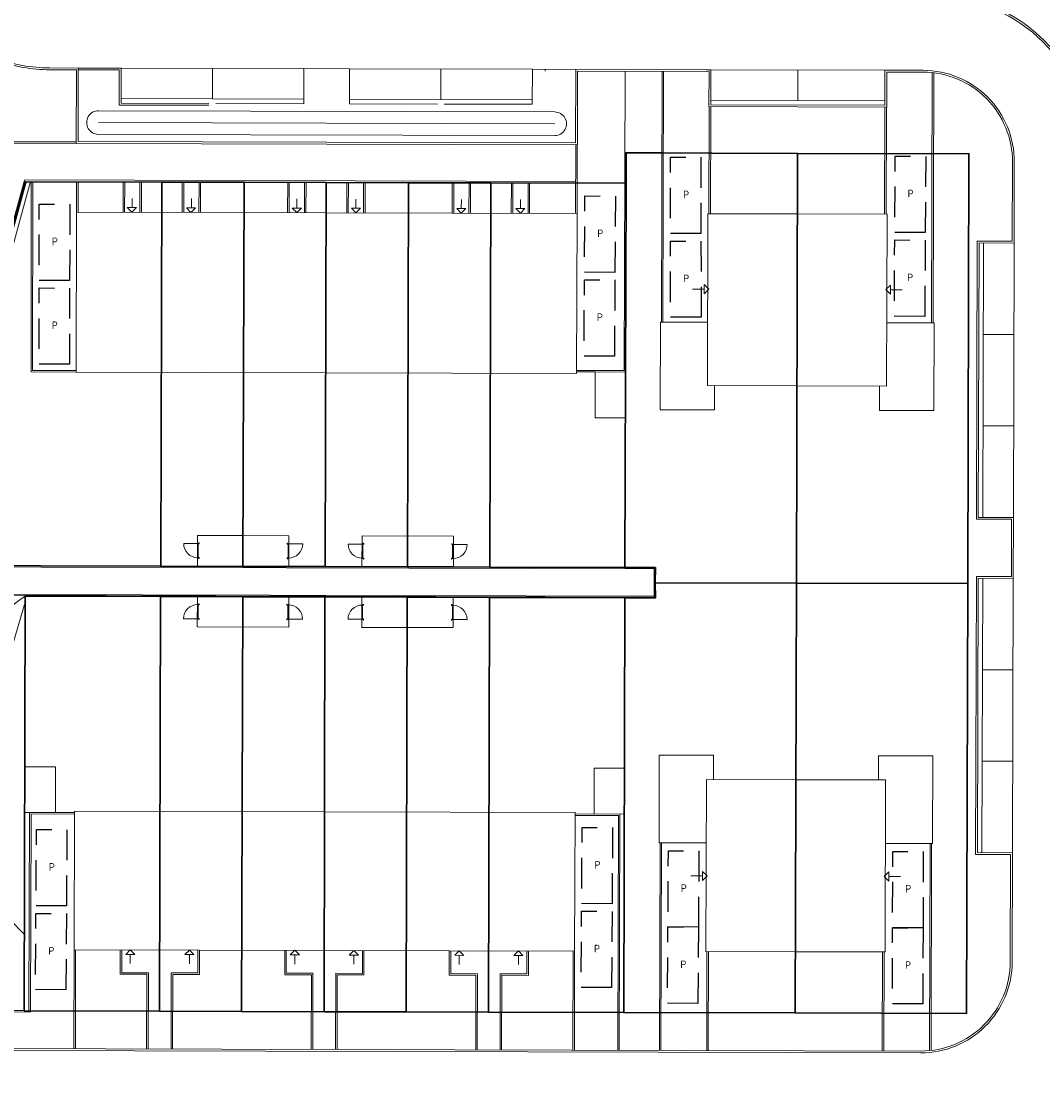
# Model space of a CAD drawing. Header units: metres. Extents: x 150385 to 171486, y 478588 to 485023.
# Tile 70 of 256: x 151762 to 151829, y 483220 to 483291. Entities that reach past the tile are written whole.
import ezdxf
from ezdxf.lldxf.tags import DXFTag

# ---------------------------------------------------------------- set-up
doc = ezdxf.new("R2010")
doc.units = ezdxf.units.M
doc.linetypes.add('Stippelfijn', pattern=[3, 2, -1])
doc.layers.add('B-WE-KG-GRENS_PERCEEL-GV', color=150, linetype='KG-PERCEEL', lineweight=30, true_color=0x007fff)
doc.layers.add('N-CO-BC-DEUR_BERGING_HOUT-G', color=9, linetype='Continuous', lineweight=18, true_color=0x808080)
for name, color, linetype, lineweight in [('N-PV-OG-BEBOUWING_ENTREE-S', 7, 'Continuous', 18), ('N-PV-OG-KADASTRAAL_BEBOUWING-G', 7, 'Continuous', 35), ('N-WE-VH-KANTOPSLUITING_ACHTERKANTBAND TERRAS-G', 7, 'Continuous', 5)]:
    doc.layers.add(name, color=color, linetype=linetype, lineweight=lineweight)
doc.layers.add('N-WE-VH-PP', color=7, linetype='Continuous')
doc.styles.add('NLCS-ISO-ANNOTATIEF-T25', font='NLCS-ISO.ttf', dxfattribs={"height": 2.5})
doc.styles.get("Standard").update_dxf_attribs({"font": 'NLCS-ISO.ttf'})
tags = doc.linetypes.add('KG-PERCEEL', pattern='A,5.5,-2,["P",Standard,S=1.8,R=0,X=-0.5,Y=-0.9],-2,5.5,-2,[5,NLCS.shx,S=0.75,R=0,X=0,Y=0],-2', length=19).pattern_tags.tags
tags[6] = DXFTag(74, 10)

# ---------------------------------------------------------------- blocks, each defined once
blk = doc.blocks.new('A$C609fcc4a')
at = {"layer": 'N-PV-OG-KADASTRAAL_BEBOUWING-G', "color": 0, "lineweight": -2, "flags": 128}
for points in [[(5.245, 2.51), (10.115, -7.665), (15.419, -5.126), (10.549, 5.049), (5.245, 2.51)], [(5.245, 2.51), (10.115, -7.665), (4.811, -10.203), (-0.059, -0.028), (5.245, 2.51)], [(15.004, -5.325), (15.69, -6.759), (18.901, -5.222), (16.419, -0.036), (13.623, -1.374)], [(5.226, -10.004), (5.912, -11.438), (2.701, -12.975), (0.219, -7.789), (3.015, -6.45)]]:
    blk.add_lwpolyline(points, dxfattribs=at)
blk = doc.blocks.new('A$Ce98a1ae3')
at = {"layer": 'N-PV-OG-BEBOUWING_ENTREE-S', "color": 0, "lineweight": -2}
for p, q in [((-0.3, 1.94), (-0.9, 1.94)), ((-0.3, -1.94), (-0.9, -1.94)), ((-0.3, -1.64), (0, -1.94)), ((0, -1.94), (-0.3, -2.24))]:
    blk.add_line(p, q, dxfattribs=at)
at = {"layer": 'N-PV-OG-BEBOUWING_ENTREE-S', "color": 0, "lineweight": -2, "flags": 128}
for points in [[(-0.3, 2.24), (-0.3, 1.64)], [(-0.3, -1.64), (-0.3, -2.24)]]:
    blk.add_lwpolyline(points, dxfattribs=at)
at = {"layer": 'N-PV-OG-BEBOUWING_ENTREE-S', "color": 0, "lineweight": -2}
blk.add_lwpolyline([(-0.3, 2.24), (0, 1.94), (-0.3, 1.64)], dxfattribs=at)
blk = doc.blocks.new('pp')
at = {"layer": 'N-WE-VH-PP', "linetype": 'Stippelfijn', "flags": 128}
blk.add_lwpolyline([(-0.5, -5.468), (-2.5, -5.468), (-2.5, -0.468), (-0.5, -0.468)], close=True, dxfattribs=at)
at = {"layer": 'N-WE-VH-PP', "color": 0, "insert": (-1.475, -2.915), "char_height": 0.5, "attachment_point": 5, "style": 'NLCS-ISO-ANNOTATIEF-T25'}
blk.add_mtext('P', dxfattribs=at)
blk = doc.blocks.new('A$C3e33da44')
at = {"layer": 'N-PV-OG-BEBOUWING_ENTREE-S', "color": 0, "lineweight": -2}
for p, q in [((-0.3, 0.3), (0, 0)), ((-0.3, 0.3), (0, 0)), ((0, 0), (-0.3, -0.3)), ((0, 0), (-0.3, -0.3)), ((-0.3, 0), (-1.061, 0)), ((-0.3, 0), (-0.9, 0))]:
    blk.add_line(p, q, dxfattribs=at)
at = {"layer": 'N-PV-OG-BEBOUWING_ENTREE-S', "color": 0, "lineweight": -2, "flags": 128}
blk.add_lwpolyline([(-0.3, 0.3), (-0.3, -0.3)], dxfattribs=at)
blk.add_lwpolyline([(-0.3, 0.3), (-0.3, -0.3)], dxfattribs=at)
blk = doc.blocks.new('NLRS_31_DO_WB_buitendeurkozijn vspyqds3_BCB - H02s-5481641-00_begane grond - BU Tuinberging')
at = {"layer": 'N-CO-BC-DEUR_BERGING_HOUT-G', "lineweight": 13}
h = blk.add_hatch(dxfattribs=at)
h.set_pattern_fill('FP_7', color=256, style=0, pattern_type=2)
h.set_pattern_definition([(315, (-27166.344, 2464), (45.25483, 45.25483), [])])
h.paths.add_polyline_path([(-517, 9), (-517, -9), (-508, -9), (-508, -85), (-517, -85), (-517, -101), (-450, -101), (-450, -38), (-467, -38), (-467, 13), (-517, 13)], flags=0)
h.paths.add_polyline_path([(450, -101), (517, -101), (517, -85), (508, -85), (508, -9), (517, -9), (517, 13), (467, 13), (467, -38), (450, -38)], flags=0)
blk.add_line((-464, 919), (-464, -9), dxfattribs=at)
at = {"layer": 'N-CO-BC-DEUR_BERGING_HOUT-G'}
for p, q in [((-517, 13), (-517, 9)), ((-467, 13), (-517, 13)), ((-467, -38), (-467, 13)), ((462, 2), (-462, 2)), ((-462, 2), (-462, -38)), ((462, -38), (462, 2)), ((517, 13), (467, 13)), ((467, 13), (467, -38)), ((517, 9), (517, 13)), ((-508, -85), (-517, -85)), ((-517, -85), (-517, -101)), ((-517, -101), (-450, -101)), ((-508, -79), (-508, -85)), ((-450, -38), (-467, -38)), ((-462, -38), (462, -38)), ((-450, -101), (-450, -38)), ((467, -38), (450, -38)), ((450, -38), (450, -101)), ((450, -101), (517, -101)), ((508, -85), (508, -79)), ((517, -85), (508, -85)), ((517, -101), (517, -85))]:
    blk.add_line(p, q, dxfattribs=at)
at = {"layer": 'N-CO-BC-DEUR_BERGING_HOUT-G', "lineweight": 13}
blk.add_arc((-464, -9), 928, 360, 90, dxfattribs=at)

msp = doc.modelspace()

# ---------------------------------------------------------------- linework, layer by layer
at = {"layer": 'B-WE-KG-GRENS_PERCEEL-GV', "flags": 128}
for points in [[(151755.264, 483254.82), (151762.195, 483279.998), (151771.129, 483279.969), (151776.525, 483279.96), (151781.926, 483279.945), (151787.33, 483279.931), (151792.728, 483279.917), (151801.602, 483279.893), (151801.608, 483281.896), (151812.859, 483281.854), (151824.11, 483281.832), (151824.033, 483253.637), (151823.96, 483225.431), (151812.707, 483225.461), (151801.455, 483225.492), (151792.578, 483225.514), (151787.178, 483225.529), (151781.776, 483225.542), (151776.37, 483225.562), (151770.976, 483225.571), (151762.091, 483225.608), (151762.167, 483252.807), (151771.043, 483252.782), (151776.439, 483252.767), (151781.841, 483252.755), (151787.241, 483252.741), (151792.646, 483252.72), (151801.527, 483252.696), (151803.527, 483252.691), (151803.525, 483253.69), (151803.53, 483254.687), (151801.532, 483254.695), (151792.654, 483254.716), (151787.257, 483254.728), (151781.854, 483254.745), (151776.458, 483254.755), (151771.058, 483254.774)], [(151755.264, 483254.82), (151762.195, 483279.998), (151771.129, 483279.969), (151776.525, 483279.96), (151781.926, 483279.945), (151787.33, 483279.931), (151792.728, 483279.917), (151801.602, 483279.893), (151801.608, 483281.896), (151812.859, 483281.854), (151824.11, 483281.832), (151824.033, 483253.637), (151823.96, 483225.431), (151812.707, 483225.461), (151801.455, 483225.492), (151792.578, 483225.514), (151787.178, 483225.529), (151781.776, 483225.542), (151776.37, 483225.562), (151770.976, 483225.571), (151762.091, 483225.608), (151762.167, 483252.807), (151771.043, 483252.782), (151776.439, 483252.767), (151781.841, 483252.755), (151787.241, 483252.741), (151792.646, 483252.72), (151801.527, 483252.696), (151803.527, 483252.691), (151803.525, 483253.69), (151803.53, 483254.687), (151801.532, 483254.695), (151792.654, 483254.716), (151787.257, 483254.728), (151781.854, 483254.745), (151776.458, 483254.755), (151771.058, 483254.774)], [(151755.264, 483254.82), (151762.195, 483279.998), (151771.129, 483279.969), (151776.525, 483279.96), (151781.926, 483279.945), (151787.33, 483279.931), (151792.728, 483279.917), (151801.602, 483279.893), (151801.608, 483281.896), (151812.859, 483281.854), (151824.11, 483281.832), (151824.033, 483253.637), (151823.96, 483225.431), (151812.707, 483225.461), (151801.455, 483225.492), (151792.578, 483225.514), (151787.178, 483225.529), (151781.776, 483225.542), (151776.37, 483225.562), (151770.976, 483225.571), (151762.091, 483225.608), (151762.167, 483252.807), (151771.043, 483252.782), (151776.439, 483252.767), (151781.841, 483252.755), (151787.241, 483252.741), (151792.646, 483252.72), (151801.527, 483252.696), (151803.527, 483252.691), (151803.525, 483253.69), (151803.53, 483254.687), (151801.532, 483254.695), (151792.654, 483254.716), (151787.257, 483254.728), (151781.854, 483254.745), (151776.458, 483254.755), (151771.058, 483254.774)], [(151801.602, 483279.893), (151801.532, 483254.695), (151803.53, 483254.687), (151803.525, 483253.69), (151812.79, 483253.66), (151812.859, 483281.854), (151801.608, 483281.896)], [(151801.602, 483279.893), (151801.532, 483254.695), (151803.53, 483254.687), (151803.525, 483253.69), (151812.79, 483253.66), (151812.859, 483281.854), (151801.608, 483281.896)], [(151801.602, 483279.893), (151801.532, 483254.695), (151803.53, 483254.687), (151803.525, 483253.69), (151812.79, 483253.66), (151812.859, 483281.854), (151801.608, 483281.896)], [(151812.859, 483281.854), (151812.79, 483253.66), (151824.033, 483253.637), (151824.11, 483281.832)], [(151812.859, 483281.854), (151812.79, 483253.66), (151824.033, 483253.637), (151824.11, 483281.832)], [(151812.859, 483281.854), (151812.79, 483253.66), (151824.033, 483253.637), (151824.11, 483281.832)], [(151762.195, 483279.998), (151755.264, 483254.82), (151771.058, 483254.774), (151771.129, 483279.969)], [(151762.195, 483279.998), (151755.264, 483254.82), (151771.058, 483254.774), (151771.129, 483279.969)], [(151762.195, 483279.998), (151755.264, 483254.82), (151771.058, 483254.774), (151771.129, 483279.969)], [(151771.129, 483279.969), (151771.058, 483254.774), (151776.458, 483254.755), (151776.525, 483279.96)], [(151771.129, 483279.969), (151771.058, 483254.774), (151776.458, 483254.755), (151776.525, 483279.96)], [(151771.129, 483279.969), (151771.058, 483254.774), (151776.458, 483254.755), (151776.525, 483279.96)], [(151776.458, 483254.755), (151781.854, 483254.745), (151781.926, 483279.945), (151776.525, 483279.96)], [(151776.458, 483254.755), (151781.854, 483254.745), (151781.926, 483279.945), (151776.525, 483279.96)], [(151776.458, 483254.755), (151781.854, 483254.745), (151781.926, 483279.945), (151776.525, 483279.96)], [(151781.926, 483279.945), (151781.854, 483254.745), (151787.257, 483254.728), (151787.33, 483279.931)], [(151781.926, 483279.945), (151781.854, 483254.745), (151787.257, 483254.728), (151787.33, 483279.931)], [(151781.926, 483279.945), (151781.854, 483254.745), (151787.257, 483254.728), (151787.33, 483279.931)], [(151787.257, 483254.728), (151792.654, 483254.716), (151792.728, 483279.917), (151787.33, 483279.931)], [(151787.257, 483254.728), (151792.654, 483254.716), (151792.728, 483279.917), (151787.33, 483279.931)], [(151787.257, 483254.728), (151792.654, 483254.716), (151792.728, 483279.917), (151787.33, 483279.931)], [(151792.728, 483279.917), (151792.654, 483254.716), (151801.532, 483254.695), (151801.602, 483279.893)], [(151792.728, 483279.917), (151792.654, 483254.716), (151801.532, 483254.695), (151801.602, 483279.893)], [(151792.728, 483279.917), (151792.654, 483254.716), (151801.532, 483254.695), (151801.602, 483279.893)], [(151801.527, 483252.696), (151801.455, 483225.492), (151812.707, 483225.461), (151812.79, 483253.66), (151803.525, 483253.69), (151803.527, 483252.691)], [(151801.527, 483252.696), (151801.455, 483225.492), (151812.707, 483225.461), (151812.79, 483253.66), (151803.525, 483253.69), (151803.527, 483252.691)], [(151801.527, 483252.696), (151801.455, 483225.492), (151812.707, 483225.461), (151812.79, 483253.66), (151803.525, 483253.69), (151803.527, 483252.691)], [(151812.79, 483253.66), (151812.707, 483225.461), (151823.96, 483225.431), (151824.033, 483253.637)], [(151812.79, 483253.66), (151812.707, 483225.461), (151823.96, 483225.431), (151824.033, 483253.637)], [(151812.79, 483253.66), (151812.707, 483225.461), (151823.96, 483225.431), (151824.033, 483253.637)], [(151762.167, 483252.807), (151762.091, 483225.608), (151770.976, 483225.571), (151771.043, 483252.782)], [(151762.167, 483252.807), (151762.091, 483225.608), (151770.976, 483225.571), (151771.043, 483252.782)], [(151762.167, 483252.807), (151762.091, 483225.608), (151770.976, 483225.571), (151771.043, 483252.782)], [(151770.976, 483225.571), (151776.37, 483225.562), (151776.439, 483252.767), (151771.043, 483252.782)], [(151770.976, 483225.571), (151776.37, 483225.562), (151776.439, 483252.767), (151771.043, 483252.782)], [(151770.976, 483225.571), (151776.37, 483225.562), (151776.439, 483252.767), (151771.043, 483252.782)], [(151776.439, 483252.767), (151776.37, 483225.562), (151781.776, 483225.542), (151781.841, 483252.755)], [(151776.439, 483252.767), (151776.37, 483225.562), (151781.776, 483225.542), (151781.841, 483252.755)], [(151776.439, 483252.767), (151776.37, 483225.562), (151781.776, 483225.542), (151781.841, 483252.755)], [(151781.776, 483225.542), (151787.178, 483225.529), (151787.241, 483252.741), (151781.841, 483252.755)], [(151781.776, 483225.542), (151787.178, 483225.529), (151787.241, 483252.741), (151781.841, 483252.755)], [(151781.776, 483225.542), (151787.178, 483225.529), (151787.241, 483252.741), (151781.841, 483252.755)], [(151787.241, 483252.741), (151787.178, 483225.529), (151792.578, 483225.514), (151792.646, 483252.72)], [(151787.241, 483252.741), (151787.178, 483225.529), (151792.578, 483225.514), (151792.646, 483252.72)], [(151787.241, 483252.741), (151787.178, 483225.529), (151792.578, 483225.514), (151792.646, 483252.72)], [(151792.578, 483225.514), (151801.455, 483225.492), (151801.527, 483252.696), (151792.646, 483252.72)], [(151792.578, 483225.514), (151801.455, 483225.492), (151801.527, 483252.696), (151792.646, 483252.72)], [(151792.578, 483225.514), (151801.455, 483225.492), (151801.527, 483252.696), (151792.646, 483252.72)]]:
    msp.add_lwpolyline(points, close=True, dxfattribs=at)
at = {"layer": 'N-WE-VH-KANTOPSLUITING_ACHTERKANTBAND TERRAS-G', "color": 7, "lineweight": 9, "flags": 128}
for points in [[(151761.437, 483292.831, 0.109423), (151763.97, 483292.263), (151768.468, 483292.25), (151768.475, 483294.55), (151780.475, 483294.518), (151780.468, 483292.218), (151783.468, 483292.21), (151783.475, 483294.51), (151795.475, 483294.478), (151795.468, 483292.178), (151806.877, 483292.147), (151806.883, 483294.447), (151818.883, 483294.415), (151818.877, 483292.115), (151821.922, 483292.106, -0.414209), (151831.895, 483282.079), (151831.751, 483228.811, 0.414214), (151837.735, 483222.795), (151863.853, 483222.725), (151863.84, 483217.925)], [(151761.488, 483292.939, 0.109423), (151763.97, 483292.383), (151768.349, 483292.371), (151768.355, 483294.671), (151780.595, 483294.638), (151780.589, 483292.338), (151783.349, 483292.33), (151783.355, 483294.63), (151795.595, 483294.597), (151795.589, 483292.297), (151806.758, 483292.267), (151806.764, 483294.567), (151819.004, 483294.534), (151818.998, 483292.234), (151821.923, 483292.226, -0.414209), (151832.015, 483282.079), (151831.871, 483228.811, 0.414214), (151837.736, 483222.915), (151863.973, 483222.845), (151863.96, 483217.805)], [(151752.112, 483223.026), (151820.934, 483222.841, 0.414214), (151826.95, 483228.824), (151826.969, 483235.973), (151824.671, 483235.979), (151824.719, 483253.979), (151827.018, 483253.973), (151827.029, 483257.973), (151824.729, 483257.979), (151824.776, 483275.979), (151827.077, 483275.973), (151827.091, 483281.292, 0.414214), (151821.108, 483287.309), (151818.6, 483287.315), (151818.594, 483285.015), (151807.164, 483285.046), (151807.17, 483287.346), (151798.3, 483287.369), (151798.287, 483282.542), (151765.632, 483282.63), (151765.646, 483287.458), (151763.779, 483287.463, -0.090142), (151760.262, 483288.112)], [(151752.112, 483223.146), (151820.934, 483222.961, 0.414214), (151826.83, 483228.825), (151826.849, 483235.854), (151824.551, 483235.859), (151824.599, 483254.099), (151826.898, 483254.094), (151826.908, 483257.854), (151824.609, 483257.859), (151824.657, 483276.099), (151826.957, 483276.094), (151826.971, 483281.293, 0.414214), (151821.107, 483287.189), (151818.719, 483287.195), (151818.713, 483284.895), (151807.044, 483284.926), (151807.05, 483287.226), (151798.42, 483287.249), (151798.407, 483282.421), (151765.512, 483282.511), (151765.525, 483287.338), (151763.779, 483287.343, -0.087373), (151760.324, 483287.961)], [(151762.182, 483252.819, 0.297268), (151758.382, 483244.259, -0.157949), (151758.395, 483241.127, -0.319192), (151757.438, 483240.474, 0.923481), (151757.17, 483237.764, -0.293996), (151757.962, 483237.026, -0.30226), (151757.021, 483234.17, 0.100888), (151752.579, 483229.034), (151751.908, 483227.605)]]:
    msp.add_lwpolyline(points, format="xyb", dxfattribs=at)
for points in [[(151765.525, 483287.338), (151765.512, 483282.51)], [(151774.224, 483285.015), (151768.329, 483285.031), (151768.335, 483287.331), (151765.645, 483287.338)], [(151774.225, 483285.135), (151768.45, 483285.15), (151768.456, 483287.45), (151765.646, 483287.458)], [(151768.456, 483287.45), (151780.456, 483287.418)], [(151774.45, 483285.434), (151774.456, 483287.434)], [(151789.224, 483285.094), (151783.449, 483285.11), (151783.455, 483287.41), (151780.456, 483287.418), (151780.45, 483285.118), (151774.675, 483285.134)], [(151783.455, 483287.41), (151795.455, 483287.378)], [(151789.45, 483285.394), (151789.455, 483287.394)], [(151798.285, 483287.37), (151795.455, 483287.378), (151795.449, 483285.078), (151789.674, 483285.093)], [(151796.285, 483287.255), (151796.285, 483287.375)], [(151801.535, 483287.241), (151801.482, 483267.613), (151798.361, 483267.622)], [(151803.926, 483270.788), (151803.97, 483287.235)], [(151804.026, 483270.781), (151804.07, 483287.234)], [(151806.864, 483287.347), (151818.864, 483287.315)], [(151812.88, 483285.331), (151812.885, 483287.331)], [(151821.656, 483270.733), (151821.699, 483287.157)], [(151821.756, 483270.741), (151821.799, 483287.146)], [(151768.45, 483285.45), (151780.45, 483285.418)], [(151783.45, 483285.41), (151795.45, 483285.378)], [(151807.045, 483277.892), (151807.064, 483284.926)], [(151807.145, 483277.898), (151807.164, 483284.926)], [(151807.165, 483285.346), (151818.594, 483285.315)], [(151818.575, 483277.867), (151818.593, 483284.895)], [(151818.675, 483277.861), (151818.693, 483284.895)], [(151796.921, 483283.801), (151766.971, 483283.881)], [(151765.512, 483282.511), (151759.806, 483282.526), (151758.14, 483283.307)], [(151765.512, 483282.611), (151759.828, 483282.626), (151758.183, 483283.398)], [(151798.288, 483277.922), (151798.301, 483282.422)], [(151798.388, 483277.922), (151798.401, 483282.422)], [(151803.956, 483281.907), (151801.621, 483281.912), (151801.615, 483279.913)], [(151738.195, 483233.928), (151748.189, 483255.23), (151753.062, 483252.944), (151803.443, 483252.808), (151803.447, 483254.608), (151755.139, 483254.738), (151762.099, 483280.02)], [(151738.292, 483233.993), (151748.218, 483255.15), (151753.049, 483252.884), (151803.502, 483252.748), (151803.508, 483254.668), (151755.217, 483254.798), (151762.157, 483280.004)], [(151758.936, 483268.154), (151762.203, 483280.019)], [(151759.225, 483268.074), (151762.514, 483280.018)], [(151762.127, 483280.12), (151762.099, 483280.02)], [(151801.615, 483279.913), (151762.099, 483280.02)], [(151762.127, 483280.12), (151798.294, 483280.022)], [(151765.5, 483267.51), (151762.55, 483267.518), (151762.554, 483280.018)], [(151762.654, 483280.018), (151762.65, 483267.618), (151765.5, 483267.61)], [(151765.529, 483278.01), (151765.534, 483280.01)], [(151765.629, 483278.01), (151765.634, 483280.012)], [(151768.589, 483278.001), (151768.595, 483280.001)], [(151768.689, 483278.001), (151768.695, 483280.001)], [(151769.689, 483277.998), (151769.695, 483279.998)], [(151769.789, 483277.998), (151769.795, 483279.998)], [(151772.469, 483277.991), (151772.475, 483279.991)], [(151772.569, 483277.991), (151772.575, 483279.991)], [(151773.569, 483277.988), (151773.575, 483279.988)], [(151773.669, 483277.988), (151773.675, 483279.988)], [(151779.389, 483277.972), (151779.395, 483279.972)], [(151779.489, 483277.972), (151779.495, 483279.972)], [(151780.489, 483277.969), (151780.495, 483279.969)], [(151780.589, 483277.969), (151780.595, 483279.969)], [(151783.269, 483277.962), (151783.275, 483279.962)], [(151783.369, 483277.962), (151783.375, 483279.962)], [(151784.369, 483277.959), (151784.375, 483279.959)], [(151784.469, 483277.959), (151784.475, 483279.959)], [(151790.189, 483277.944), (151790.195, 483279.944)], [(151790.289, 483277.943), (151790.295, 483279.943)], [(151791.289, 483277.941), (151791.295, 483279.941)], [(151791.389, 483277.94), (151791.395, 483279.94)], [(151794.069, 483277.933), (151794.075, 483279.933)], [(151794.169, 483277.933), (151794.175, 483279.933)], [(151795.169, 483277.93), (151795.175, 483279.93)], [(151795.269, 483277.93), (151795.275, 483279.93)], [(151769.19, 483278.3), (151769.192, 483278.9)], [(151773.07, 483278.289), (151773.072, 483278.889)], [(151779.99, 483278.271), (151779.992, 483278.871)], [(151783.87, 483278.26), (151783.872, 483278.86)], [(151790.79, 483278.242), (151790.792, 483278.842)], [(151794.67, 483278.232), (151794.672, 483278.832)], [(151769.461, 483278.299), (151768.861, 483278.3)], [(151769.16, 483278), (151768.861, 483278.3)], [(151769.461, 483278.299), (151769.16, 483278)], [(151773.04, 483277.989), (151772.741, 483278.29)], [(151773.341, 483278.289), (151772.741, 483278.29)], [(151773.341, 483278.289), (151773.04, 483277.989)], [(151779.989, 483277.971), (151779.69, 483278.272)], [(151780.29, 483278.27), (151779.69, 483278.272)], [(151780.29, 483278.27), (151779.989, 483277.971)], [(151783.869, 483277.96), (151783.57, 483278.261)], [(151784.17, 483278.26), (151783.57, 483278.261)], [(151784.17, 483278.26), (151783.869, 483277.96)], [(151791.09, 483278.241), (151790.49, 483278.243)], [(151790.789, 483277.942), (151790.49, 483278.243)], [(151791.09, 483278.241), (151790.789, 483277.942)], [(151794.97, 483278.231), (151794.37, 483278.232)], [(151794.669, 483277.932), (151794.37, 483278.232)], [(151794.97, 483278.231), (151794.669, 483277.932)], [(151825.077, 483275.979), (151825.029, 483257.979)], [(151827.077, 483275.973), (151827.029, 483257.973)], [(151825.06, 483269.978), (151827.061, 483269.973)], [(151799.582, 483267.518), (151798.36, 483267.522)], [(151825.044, 483263.979), (151827.045, 483263.973)], [(151776.467, 483254.781), (151773.467, 483254.789), (151773.473, 483256.789), (151776.473, 483256.781)], [(151790.267, 483254.743), (151784.267, 483254.76), (151784.273, 483256.76), (151790.273, 483256.743)], [(151787.267, 483254.752), (151787.273, 483256.752)], [(151790.273, 483256.743), (151790.267, 483254.743)], [(151825.018, 483253.979), (151824.969, 483235.979)], [(151827.018, 483253.973), (151826.969, 483235.973)], [(151779.457, 483250.773), (151773.457, 483250.789), (151773.462, 483252.789), (151779.462, 483252.773)], [(151776.457, 483250.781), (151776.462, 483252.781)], [(151779.462, 483252.773), (151779.457, 483250.773)], [(151790.257, 483250.743), (151784.257, 483250.76), (151784.262, 483252.76), (151790.262, 483252.743)], [(151787.257, 483250.752), (151787.262, 483252.752)], [(151790.262, 483252.743), (151790.257, 483250.743)], [(151760.159, 483245.705), (151762.118, 483252.263)], [(151825.001, 483247.979), (151827.002, 483247.973)], [(151824.985, 483241.979), (151826.985, 483241.973)], [(151757.2, 483223.132), (151757.207, 483225.532), (151762.508, 483225.518), (151762.544, 483238.518), (151765.394, 483238.51)], [(151765.394, 483238.61), (151762.444, 483238.618), (151762.409, 483225.618)], [(151801.062, 483223.014), (151801.103, 483238.414), (151798.253, 483238.422)], [(151798.254, 483238.522), (151801.204, 483238.514), (151801.162, 483223.014)], [(151803.833, 483236.627), (151803.796, 483223.007)], [(151803.933, 483236.627), (151803.896, 483223.006)], [(151821.563, 483236.579), (151821.527, 483222.989)], [(151821.663, 483236.579), (151821.627, 483223)], [(151823.998, 483236.572), (151823.969, 483225.452)], [(151760.128, 483232.625), (151762.122, 483230.619)], [(151765.37, 483229.61), (151765.352, 483223.11)], [(151765.47, 483229.61), (151765.452, 483223.11)], [(151770.132, 483223.098), (151770.145, 483227.998), (151768.395, 483228.002), (151768.4, 483229.602)], [(151770.232, 483223.097), (151770.245, 483228.097), (151768.495, 483228.102), (151768.5, 483229.602)], [(151773.499, 483229.589), (151773.495, 483228.089), (151771.745, 483228.093), (151771.732, 483223.093)], [(151773.599, 483229.588), (151773.595, 483227.988), (151771.845, 483227.993), (151771.832, 483223.093)], [(151780.932, 483223.068), (151780.945, 483227.968), (151779.195, 483227.973), (151779.199, 483229.573)], [(151781.032, 483223.068), (151781.045, 483228.068), (151779.295, 483228.073), (151779.299, 483229.573)], [(151784.299, 483229.559), (151784.295, 483228.059), (151782.545, 483228.064), (151782.532, 483223.064)], [(151784.399, 483229.559), (151784.395, 483227.959), (151782.645, 483227.964), (151782.632, 483223.064)], [(151791.732, 483223.039), (151791.745, 483227.939), (151789.995, 483227.944), (151789.999, 483229.544)], [(151791.832, 483223.039), (151791.845, 483228.039), (151790.095, 483228.044), (151790.099, 483229.544)], [(151795.099, 483229.53), (151795.095, 483228.03), (151793.345, 483228.035), (151793.332, 483223.035)], [(151795.199, 483229.53), (151795.195, 483227.93), (151793.445, 483227.935), (151793.432, 483223.035)], [(151798.129, 483229.522), (151798.112, 483223.022)], [(151798.229, 483229.522), (151798.212, 483223.022)], [(151806.914, 483229.498), (151806.896, 483222.998)], [(151807.014, 483229.498), (151806.996, 483222.998)], [(151818.445, 483229.467), (151818.427, 483222.967)], [(151818.545, 483229.467), (151818.527, 483222.967)], [(151823.977, 483229.394), (151823.977, 483229.394)], [(151762.109, 483225.619), (151757.107, 483225.633)], [(151782.639, 483225.564), (151791.739, 483225.539)]]:
    msp.add_lwpolyline(points, dxfattribs=at)
msp.add_lwpolyline([(151796.923, 483284.576), (151766.973, 483284.656, 1), (151766.969, 483283.106), (151796.919, 483283.026, 1)], format="xyb", close=True, dxfattribs=at)
for points in [[(151765.5, 483267.51), (151765.529, 483278.01), (151798.388, 483277.922), (151798.36, 483267.422)], [(151799.574, 483264.518), (151799.582, 483267.518), (151801.582, 483267.513), (151801.574, 483264.513)], [(151779.467, 483254.773), (151776.467, 483254.781), (151776.473, 483256.781), (151779.473, 483256.773)], [(151764.144, 483238.614), (151762.144, 483238.619), (151762.152, 483241.619), (151764.152, 483241.614)], [(151799.504, 483238.518), (151801.504, 483238.513), (151801.512, 483241.513), (151799.512, 483241.518)], [(151765.394, 483238.71), (151798.254, 483238.622), (151798.229, 483229.522), (151765.37, 483229.61)]]:
    msp.add_lwpolyline(points, close=True, dxfattribs=at)

# ---------------------------------------------------------------- block references
at = {"layer": 'N-WE-VH-KANTOPSLUITING_ACHTERKANTBAND TERRAS-G', "color": 7, "lineweight": 9}
for name, p, rotation in [('A$C609fcc4a', (151807.045, 483277.898), 334.2705607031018), ('pp', (151807.021, 483282.074), 0.0184861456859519), ('pp', (151821.777, 483282.129), 359.6725158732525), ('pp', (151801.408, 483279.517), 359.6725158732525), ('pp', (151765.588, 483278.991), 359.9086585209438), ('pp', (151807.023, 483276.574), 0.0184861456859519), ('pp', (151821.745, 483276.629), 359.6725158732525), ('pp', (151765.579, 483273.491), 359.9086585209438), ('pp', (151801.376, 483274.017), 359.6725158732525), ('A$C3e33da44', (151818.661, 483272.917), 179.84550109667), ('pp', (151765.402, 483237.949), 359.6725158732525), ('pp', (151801.221, 483238.089), 359.6725158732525), ('pp', (151806.885, 483236.556), 359.6725158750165), ('pp', (151821.613, 483236.517), 359.8455009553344), ('A$C3e33da44', (151806.928, 483234.449), 359.8451614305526), ('pp', (151801.19, 483232.589), 359.6725158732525), ('pp', (151765.37, 483232.449), 359.6725158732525), ('pp', (151806.856, 483231.556), 359.6725158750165), ('pp', (151821.6, 483231.517), 359.8455009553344)]:
    msp.add_blockref(name, p, dxfattribs=dict(at, rotation=rotation))
for name, p, xscale, rotation in [('A$C3e33da44', (151807.032, 483272.948), -1, 179.8455010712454), ('A$C609fcc4a', (151806.914, 483229.498), -0.9999999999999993, 205.4204411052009), ('A$C3e33da44', (151818.558, 483234.417), -1, 359.845161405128), ('A$Ce98a1ae3', (151770.999, 483229.595), -0.9999999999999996, 269.8455010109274), ('A$Ce98a1ae3', (151781.799, 483229.566), -0.9999999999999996, 269.8455010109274), ('A$Ce98a1ae3', (151792.599, 483229.537), -0.9999999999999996, 269.8455010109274)]:
    msp.add_blockref(name, p, dxfattribs=dict(at, xscale=xscale, rotation=rotation))
for p, xscale, yscale, zscale, rotation in [((151773.483, 483255.789), -0.0009999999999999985, 0.0009999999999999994, 0.0009999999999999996, 89.84550102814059), ((151779.457, 483255.773), 0.0009999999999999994, 0.0009999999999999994, 0.0009999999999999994, 269.8455010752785), ((151784.283, 483255.76), -0.0009999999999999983, 0.0009999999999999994, 0.0009999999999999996, 89.84550102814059), ((151790.257, 483255.743), 0.0009999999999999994, 0.0009999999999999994, 0.0009999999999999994, 269.8455010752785), ((151773.472, 483251.789), 0.001, 0.001, 0.001, 89.8455010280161), ((151779.446, 483251.773), -0.0009999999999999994, 0.0009999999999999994, 0.0009999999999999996, 269.8455009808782), ((151784.272, 483251.76), 0.001000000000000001, 0.001000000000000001, 0.001000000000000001, 89.8455010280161), ((151790.246, 483251.743), -0.0009999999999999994, 0.0009999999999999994, 0.0009999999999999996, 269.8455009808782)]:
    msp.add_blockref('NLRS_31_DO_WB_buitendeurkozijn vspyqds3_BCB - H02s-5481641-00_begane grond - BU Tuinberging', p, dxfattribs=dict(at, xscale=xscale, yscale=yscale, zscale=zscale, rotation=rotation))

doc.saveas('drawing.dxf')
